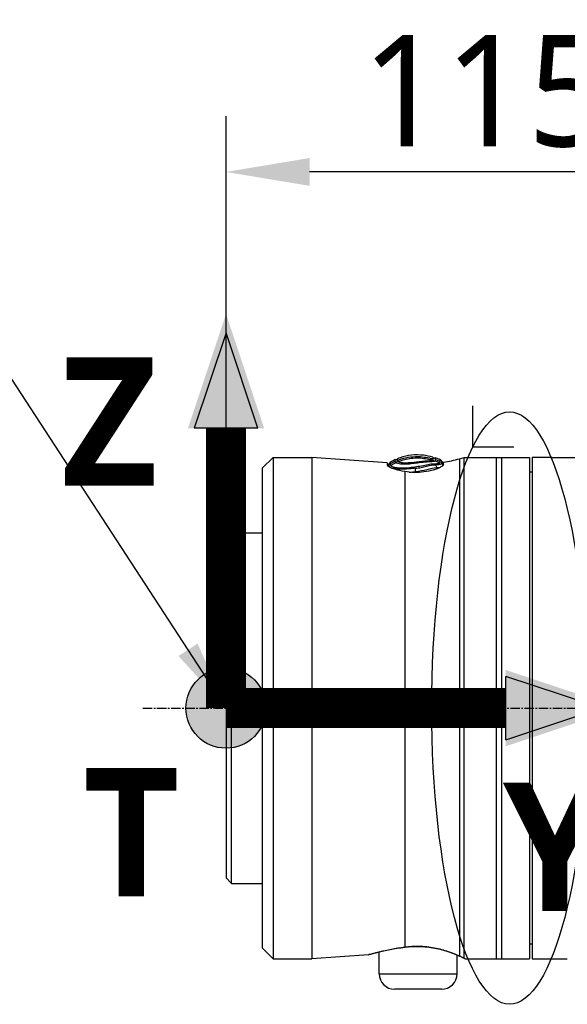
# Model space of a CAD drawing. Header units: millimetres. Extents: x 0 to 5219, y 0 to 2970.
# Tile 156 of 233: x 1739 to 1837, y 2185 to 2362. Entities that reach past the tile are written whole.
import ezdxf

# ---------------------------------------------------------------- set-up
doc = ezdxf.new("R2010")
doc.units = ezdxf.units.MM
doc.header["$LTSCALE"] = 0.2
doc.linetypes.add('CENTER2', pattern=[1.125, 0.75, -0.125, 0.125, -0.125])
for name, color, linetype in [('02_Center Line', 1, 'CENTER2'), ('07_Special Line2', 76, 'Continuous'), ('12_Before Rev.Num.', 5, 'Continuous'), ('13_After Rev.Num.', 6, 'Continuous')]:
    doc.layers.add(name, color=color, linetype=linetype)
doc.layers.add('14_Mark', color=7, linetype='Continuous', true_color=0xe03c31)
doc.styles.add('Rainbow-5.0 Style', font='malgunsl.ttf')
doc.dimstyles.new('Rainbow-5.0 Style', dxfattribs={"dimtxt": 4, "dimasz": 2.5, "dimexe": 1, "dimexo": 1, "dimgap": 1, "dimtad": 1, "dimdsep": 46, "dimtxsty": 'Rainbow-5.0 Style', "dimcen": 0, "dimclrd": 251, "dimclre": 251, "dimclrt": 7, "dimazin": 3, "dimtp": 0.1, "dimtm": 0.1, "dimtfac": 0.61, "dimtmove": 0, "dimatfit": 3, "dimfxl": 1, "dimlwd": -1, "dimlwe": -1, "dimarcsym": 1})
doc.dimstyles.new('Rainbow-5.0 Style$0', dxfattribs={"dimtxt": 4, "dimasz": 3, "dimexe": 2, "dimexo": 1, "dimgap": 0.8, "dimtad": 1, "dimzin": 9, "dimdsep": 46, "dimtxsty": 'Rainbow-5.0 Style', "dimcen": 0, "dimclrd": 251, "dimclre": 251, "dimclrt": 256, "dimadec": 1, "dimazin": 0, "dimtp": 0.1, "dimtm": 0.1, "dimtfac": 0.61, "dimtmove": 0, "dimatfit": 3, "dimfxl": 1, "dimlwd": -1, "dimlwe": -1, "dimarcsym": 1})

# ---------------------------------------------------------------- blocks, each defined once
blk = doc.blocks.new('A$C7b354fd2')
for p, q in [((-265.05, 1540.06), (-263.11, 1542)), ((-263.11, 1542), (-263.11, 1452)), ((-263.11, 1542), (-256.13, 1542)), ((-256.13, 1542), (-256.13, 1452)), ((-242.6, 1541.05), (-256.13, 1542)), ((-229.6, 1541.78), (-228.79, 1542)), ((-228.79, 1452.1), (-228.79, 1542)), ((-228.79, 1542), (-217.05, 1542)), ((-223.05, 1542), (-223.05, 1452)), ((-222.05, 1542), (-222.05, 1452)), ((-217.05, 1542), (-217.05, 1452)), ((-216.55, 1542), (-216.55, 1452)), ((-213.55, 1542), (-216.55, 1542)), ((-213.05, 1542), (-202.13, 1542)), ((-242.6, 1541.05), (-242.6, 1540.62)), ((-232.63, 1540.81), (-232.63, 1540.56)), ((-232.5, 1540.73), (-232.5, 1541.16)), ((-229.6, 1541.78), (-229.6, 1452.47)), ((-265.05, 1540.06), (-265.05, 1453.94)), ((-239.46, 1539.48), (-239.46, 1454.07)), ((-216.55, 1539.39), (-217.05, 1539.4)), ((-271.55, 1527.5), (-270.55, 1528.5)), ((-270.55, 1465.5), (-270.55, 1528.5)), ((-270.55, 1528.5), (-265.05, 1528.5)), ((-271.55, 1527.5), (-271.55, 1466.5)), ((-271.55, 1466.5), (-270.55, 1465.5)), ((-270.55, 1465.5), (-265.05, 1465.5)), ((-265.05, 1453.94), (-263.11, 1452)), ((-216.55, 1454.61), (-217.05, 1454.6)), ((-263.11, 1452), (-256.13, 1452)), ((-245.98, 1452.71), (-256.13, 1452)), ((-244.05, 1453.21), (-244.05, 1453.21)), ((-244.05, 1449.3), (-244.05, 1453.19)), ((-230.05, 1452.67), (-230.05, 1452.67)), ((-230.05, 1449.3), (-230.05, 1452.65)), ((-228.6, 1452), (-217.05, 1452)), ((-216.55, 1452), (-213.55, 1452)), ((-213.05, 1452), (-210.24, 1452)), ((-244.05, 1449.3), (-230.05, 1449.3)), ((-232.85, 1446.5), (-241.25, 1446.5))]:
    blk.add_line(p, q)
for centre, radius, start, end in [((-241.06, 1541.96), 0.355, 255.413, 331.286), ((-237.36, 1570.76), 30, 279.3302, 285), ((-241.25, 1449.3), 2.8, 180, 270), ((-232.85, 1449.3), 2.8, 270, 0)]:
    blk.add_arc(centre, radius, start, end)
for centre, major_axis, ratio, start_param, end_param in [((-234.08, 1542.3), (0.199, 0.356), 0.831402, 2.663698, 3.987093), ((-239.81, 1530.57), (-4.56, -11.08), 0.720783, 3.806084, 3.905991), ((-239.7, 1530.08), (4.32, 11.32), 0.717713, 0.634987, 0.736919), ((-241.06, 1541.49), (-0.228, 0.283), 0.976663, 2.222442, 3.54912), ((-242.68, 1500.16), (1.52, 41.46), 0.006101, 6.130261, 6.161035), ((-239.26, 1542.25), (4.86, -0.68), 0.118536, 6.11033, 6.189694), ((-234.13, 1541.76), (0.123, 0.421), 0.70504, 2.378722, 3.696013), ((-239.53, 1455.05), (0.129, -0.992), 0.272992, 6.072165, 6.283186), ((-239.53, 1455.05), (0.129, -0.992), 0.272992, 0.000001, 0.000029), ((-229.34, 1453.43), (-0.408, -0.913), 0.834776, 6.093501, 6.09388), ((-229.34, 1453.43), (-0.408, -0.913), 0.834776, 0.000045, 0.186999)]:
    blk.add_ellipse(centre, major_axis=major_axis, ratio=ratio, start_param=start_param, end_param=end_param)
for points, knots in [([(-234.39, 1542.06), (-234.97, 1542.22), (-235.54, 1542.34), (-236.1, 1542.4), (-237.56, 1542.58), (-238.95, 1542.44), (-240.29, 1541.97), (-240.44, 1541.92), (-240.6, 1541.86), (-240.75, 1541.79)], [0.073579, 0.073579, 0.073579, 0.073579, 1.773456, 1.773456, 1.773456, 6.187837, 6.187837, 6.187837, 6.697304, 6.697304, 6.697304, 6.697304]), ([(-240.74, 1541.49), (-240.26, 1541.69), (-239.76, 1541.84), (-239.27, 1541.96), (-238.7, 1542.08), (-238.12, 1542.16), (-237.53, 1542.17), (-236.71, 1542.2), (-235.88, 1542.11), (-235.02, 1541.92), (-234.81, 1541.87), (-234.59, 1541.82), (-234.38, 1541.75)], [1.942734, 1.942734, 1.942734, 1.942734, 3.510907, 3.510907, 3.510907, 5.294969, 5.294969, 5.294969, 7.771433, 7.771433, 7.771433, 8.384461, 8.384461, 8.384461, 8.384461]), ([(-234.49, 1541.48), (-234.69, 1541.54), (-234.89, 1541.59), (-235.1, 1541.63), (-235.92, 1541.81), (-236.75, 1541.9), (-237.58, 1541.87), (-237.6, 1541.87), (-237.61, 1541.87), (-237.62, 1541.87), (-238.47, 1541.83), (-239.31, 1541.68), (-240.11, 1541.4), (-240.29, 1541.35), (-240.46, 1541.28), (-240.63, 1541.21)], [-8.25646, -8.25646, -8.25646, -8.25646, -7.624618, -7.624618, -7.624618, -5.1247, -5.1247, -5.1247, -5.082989, -5.082989, -5.082989, -2.541442, -2.541442, -2.541442, -1.992945, -1.992945, -1.992945, -1.992945]), ([(-234.39, 1542.06), (-234.39, 1542.06), (-234.39, 1542.05), (-234.39, 1542.02), (-234.39, 1542), (-234.39, 1541.97), (-234.38, 1541.92), (-234.38, 1541.88), (-234.38, 1541.82), (-234.38, 1541.75)], [0, 0, 0, 0, 1.709554, 1.709554, 1.709554, 3.419104, 3.419104, 3.419104, 5.066451, 5.066451, 5.066451, 5.066451]), ([(-233.99, 1541.94), (-233.98, 1541.94), (-233.99, 1541.91), (-233.98, 1541.84), (-233.98, 1541.81), (-233.98, 1541.73), (-233.97, 1541.68), (-233.97, 1541.63)], [-0.4980541, -0.4980541, -0.4980541, -0.4980541, -0.2482966, -0.2482966, -0.1249533, -0.1249533, -0.0001115, -0.0001115, -0.0001115, -0.0001115]), ([(-233.09, 1541.62), (-233.19, 1541.66), (-233.29, 1541.7), (-233.39, 1541.73), (-233.53, 1541.78), (-233.66, 1541.83), (-233.8, 1541.88), (-233.86, 1541.9), (-233.92, 1541.92), (-233.99, 1541.94)], [-1.0896743, -1.0896743, -1.0896743, -1.0896743, -0.7634499, -0.7634499, -0.7634499, -0.3184296, -0.3184296, -0.3184296, -0.1133023, -0.1133023, -0.1133023, -0.1133023]), ([(-213.05, 1542), (-213.05, 1542), (-213.06, 1542), (-213.11, 1542), (-213.15, 1542), (-213.24, 1542), (-213.3, 1542), (-213.42, 1542), (-213.49, 1542), (-213.55, 1542)], [0.075338, 0.075338, 0.075338, 0.075338, 0.09417251, 0.09417251, 0.11300701, 0.11300701, 0.13184151, 0.13184151, 0.15067601, 0.15067601, 0.15067601, 0.15067601]), ([(-239.46, 1539.48), (-240.07, 1539.58), (-240.63, 1539.72), (-241.53, 1539.98), (-241.92, 1540.13), (-242.46, 1540.4), (-242.59, 1540.52), (-242.6, 1540.62), (-242.6, 1540.62), (-242.6, 1540.62)], [0.1977937, 0.1977937, 0.1977937, 0.1977937, 0.387441, 0.387441, 0.5821596, 0.5821596, 0.7768781, 0.7768781, 0.7818888, 0.7818888, 0.7818888, 0.7818888]), ([(-237.53, 1540.07), (-237.53, 1540.07), (-237.54, 1540.07), (-237.54, 1540.07), (-237.89, 1540.02), (-238.24, 1539.98), (-238.58, 1539.95), (-239.34, 1539.89), (-240.05, 1539.88), (-240.63, 1539.93), (-240.63, 1539.93), (-240.64, 1539.93), (-240.64, 1539.93), (-241.49, 1540.01), (-242.07, 1540.17), (-242.19, 1540.35), (-242.19, 1540.35), (-242.19, 1540.35), (-242.19, 1540.35), (-242.24, 1540.44), (-242.26, 1540.52), (-242.26, 1540.59), (-242.25, 1540.66), (-242.24, 1540.73), (-242.25, 1540.77), (-242.26, 1540.82), (-242.26, 1540.86), (-242.26, 1540.88), (-242.26, 1540.91), (-242.26, 1540.92), (-242.26, 1540.92)], [-13.766731, -13.766731, -13.766731, -13.766731, -13.746995, -13.746995, -13.746995, -12.677572, -12.677572, -12.677572, -10.325221, -10.325221, -10.325221, -10.30933, -10.30933, -10.30933, -6.88347, -6.88347, -6.88347, -6.871665, -6.871665, -6.871665, -5.161042, -5.161042, -5.161042, -3.441356, -3.441356, -3.441356, -1.714274, -1.714274, -1.714274, 0, 0, 0, 0]), ([(-242.05, 1541.15), (-242.05, 1541.15), (-242.05, 1541.14), (-242.05, 1541.11), (-242.05, 1541.09), (-242.05, 1541.05), (-242.04, 1541.01), (-242.04, 1540.96), (-242.04, 1540.9), (-242.04, 1540.84)], [13.589461, 13.589461, 13.589461, 13.589461, 15.291102, 15.291102, 15.291102, 16.992719, 16.992719, 16.992719, 18.712231, 18.712231, 18.712231, 18.712231]), ([(-241.96, 1540.54), (-241.82, 1540.41), (-241.4, 1540.29), (-240.21, 1540.14), (-239.44, 1540.13), (-238.19, 1540.26), (-237.76, 1540.33), (-236.91, 1540.44), (-236.5, 1540.49), (-235.71, 1540.64), (-235.34, 1540.75), (-234.65, 1540.87), (-234.34, 1540.89), (-234.07, 1540.88)], [20.788081, 20.788081, 20.788081, 20.788081, 23.444982, 23.444982, 26.101901, 26.101901, 27.43036, 27.43036, 28.758819, 28.758819, 30.087278, 30.087278, 31.415738, 31.415738, 31.415738, 31.415738]), ([(-241.14, 1541.31), (-241.14, 1541.36), (-241.14, 1541.41), (-241.14, 1541.49), (-241.14, 1541.52), (-241.15, 1541.59), (-241.15, 1541.62), (-241.15, 1541.62)], [-0.5003967, -0.5003967, -0.5003967, -0.5003967, -0.3749442, -0.3749442, -0.2498089, -0.2498089, 0, 0, 0, 0]), ([(-241.04, 1541.03), (-241.07, 1541.05), (-241.09, 1541.06), (-241.1, 1541.08), (-241.12, 1541.1), (-241.13, 1541.11), (-241.13, 1541.13), (-241.14, 1541.13), (-241.14, 1541.13), (-241.14, 1541.14)], [16.2046565, 16.2046565, 16.2046565, 16.2046565, 16.5350251, 16.5350251, 16.5350251, 16.8635253, 16.8635253, 16.8635253, 16.9347143, 16.9347143, 16.9347143, 16.9347143]), ([(-234.08, 1541.36), (-234.26, 1541.24), (-234.83, 1541.23), (-235.52, 1541.18), (-235.92, 1541.15), (-236.39, 1541.1), (-236.88, 1541.03), (-237.23, 1540.99), (-237.58, 1540.94), (-237.94, 1540.9), (-238.79, 1540.79), (-239.6, 1540.74), (-240.19, 1540.81), (-240.61, 1540.86), (-240.9, 1540.94), (-241.04, 1541.03)], [6.83821, 6.83821, 6.83821, 6.83821, 9.362067, 9.362067, 9.362067, 10.842339, 10.842339, 10.842339, 11.887217, 11.887217, 11.887217, 14.411544, 14.411544, 14.411544, 16.204654, 16.204654, 16.204654, 16.204654]), ([(-240.74, 1541.32), (-240.74, 1541.35), (-240.74, 1541.38), (-240.74, 1541.44), (-240.74, 1541.46), (-240.74, 1541.49)], [0, 0, 0, 0, 0.0569111, 0.0569111, 0.1273668, 0.1273668, 0.1273668, 0.1273668]), ([(-240.63, 1541.21), (-240.66, 1541.23), (-240.68, 1541.24), (-240.7, 1541.26), (-240.72, 1541.27), (-240.73, 1541.29), (-240.73, 1541.3), (-240.73, 1541.31), (-240.74, 1541.31), (-240.74, 1541.32)], [16.1226828, 16.1226828, 16.1226828, 16.1226828, 16.4885012, 16.4885012, 16.4885012, 16.8511653, 16.8511653, 16.8511653, 16.9347143, 16.9347143, 16.9347143, 16.9347143]), ([(-238.37, 1541.05), (-238.93, 1541), (-239.45, 1540.99), (-240.22, 1541.07), (-240.49, 1541.14), (-240.63, 1541.21)], [12.517617, 12.517617, 12.517617, 12.517617, 14.410588, 14.410588, 16.122673, 16.122673, 16.122673, 16.122673]), ([(-232.5, 1540.73), (-232.5, 1540.67), (-232.54, 1540.61), (-232.72, 1540.45), (-232.88, 1540.34), (-233.4, 1540.08), (-233.82, 1539.9), (-234.82, 1539.6), (-235.39, 1539.48), (-236.57, 1539.33), (-237.15, 1539.29), (-238.33, 1539.32), (-238.91, 1539.38), (-239.46, 1539.48)], [-1.008807, -1.008807, -1.008807, -1.008807, -0.894314, -0.894314, -0.757357, -0.757357, -0.553933, -0.553933, -0.356896, -0.356896, -0.180196, -0.180196, -0.002003, -0.002003, -0.002003, -0.002003]), ([(-236.88, 1541.21), (-237.18, 1541.18), (-237.49, 1541.14), (-237.99, 1541.08), (-238.18, 1541.06), (-238.37, 1541.05)], [10.889931, 10.889931, 10.889931, 10.889931, 11.886462, 11.886462, 12.517617, 12.517617, 12.517617, 12.517617]), ([(-237.53, 1540.07), (-237.18, 1540.11), (-236.84, 1540.16), (-236.51, 1540.22), (-236.18, 1540.27), (-235.85, 1540.34), (-235.54, 1540.42), (-235.54, 1540.42), (-235.53, 1540.43), (-235.53, 1540.43), (-234.91, 1540.59), (-234.35, 1540.71), (-233.91, 1540.68)], [-41.323422, -41.323422, -41.323422, -41.323422, -40.272392, -40.272392, -40.272392, -39.2015, -39.2015, -39.2015, -39.181422, -39.181422, -39.181422, -37.039421, -37.039421, -37.039421, -37.039421]), ([(-237.52, 1539.48), (-236.81, 1539.57), (-236.1, 1539.7), (-235.46, 1539.87), (-234.82, 1540.04), (-234.24, 1540.21), (-233.77, 1540.19)], [-96.425052, -96.425052, -96.425052, -96.425052, -94.283051, -94.283051, -94.283051, -92.14105, -92.14105, -92.14105, -92.14105]), ([(-234.49, 1541.48), (-234.66, 1541.39), (-235.09, 1541.35), (-235.62, 1541.33), (-235.92, 1541.32), (-236.25, 1541.28), (-236.6, 1541.24), (-236.69, 1541.23), (-236.79, 1541.22), (-236.88, 1541.21)], [7.141582, 7.141582, 7.141582, 7.141582, 9.362054, 9.362054, 9.362054, 10.573628, 10.573628, 10.573628, 10.889931, 10.889931, 10.889931, 10.889931]), ([(-234.38, 1541.75), (-234.38, 1541.75), (-234.38, 1541.75), (-234.38, 1541.68), (-234.36, 1541.6), (-234.43, 1541.52)], [5.066455, 5.066455, 5.066455, 5.066455, 5.128657, 5.128657, 6.83821, 6.83821, 6.83821, 6.83821]), ([(-233.97, 1541.63), (-233.97, 1541.62), (-233.97, 1541.61), (-233.97, 1541.6), (-233.97, 1541.59), (-233.97, 1541.59), (-233.97, 1541.59), (-233.97, 1541.58), (-233.97, 1541.56), (-233.98, 1541.55), (-233.98, 1541.53), (-233.98, 1541.52), (-233.98, 1541.5), (-233.98, 1541.49), (-233.99, 1541.47), (-233.99, 1541.45), (-234, 1541.44), (-234.01, 1541.42), (-234.02, 1541.41), (-234.04, 1541.39), (-234.06, 1541.38), (-234.08, 1541.36)], [4.856578, 4.856578, 4.856578, 4.856578, 5.128657, 5.128657, 5.128657, 5.185049, 5.185049, 5.185049, 5.513346, 5.513346, 5.513346, 5.841966, 5.841966, 5.841966, 6.171736, 6.171736, 6.171736, 6.503514, 6.503514, 6.503514, 6.83821, 6.83821, 6.83821, 6.83821]), ([(-234.07, 1540.88), (-234.04, 1540.88), (-234.01, 1540.88), (-233.94, 1540.88), (-233.9, 1540.88), (-233.82, 1540.89), (-233.77, 1540.89), (-233.68, 1540.9), (-233.64, 1540.9), (-233.57, 1540.91), (-233.53, 1540.92), (-233.36, 1540.95), (-233.22, 1540.98), (-233.16, 1541.03)], [0, 0, 0, 0, 0.0146911, 0.0146911, 0.0270405, 0.0270405, 0.0580232, 0.0580232, 0.077436, 0.077436, 0.1037284, 0.1037284, 0.1923821, 0.1923821, 0.1923821, 0.1923821]), ([(-232.86, 1541.42), (-232.86, 1541.42), (-232.86, 1541.4), (-232.86, 1541.36), (-232.86, 1541.31), (-232.86, 1541.24), (-232.86, 1541.15), (-232.86, 1541.15), (-232.86, 1541.15), (-232.86, 1541.15), (-232.86, 1541.06), (-232.8, 1540.94), (-232.93, 1540.83), (-232.93, 1540.83), (-232.93, 1540.83), (-232.93, 1540.83), (-233, 1540.78), (-233.12, 1540.75), (-233.28, 1540.72), (-233.45, 1540.69), (-233.65, 1540.68), (-233.91, 1540.68)], [27.547428, 27.547428, 27.547428, 27.547428, 29.915632, 29.915632, 29.915632, 32.28311, 32.28311, 32.28311, 32.293424, 32.293424, 32.293424, 34.650769, 34.650769, 34.650769, 34.666423, 34.666423, 34.666423, 35.852922, 35.852922, 35.852922, 37.038768, 37.038768, 37.038768, 37.038768]), ([(-233.16, 1541.03), (-233.15, 1541.04), (-233.15, 1541.04), (-233.14, 1541.05), (-233.1, 1541.09), (-233.08, 1541.13), (-233.08, 1541.17), (-233.07, 1541.22), (-233.08, 1541.27), (-233.08, 1541.31)], [33.655801, 33.655801, 33.655801, 33.655801, 33.760716, 33.760716, 33.760716, 34.688162, 34.688162, 34.688162, 35.7207, 35.7207, 35.7207, 35.7207]), ([(-233.08, 1541.31), (-233.09, 1541.42), (-233.09, 1541.49), (-233.09, 1541.59), (-233.09, 1541.62), (-233.09, 1541.62)], [35.720723, 35.720723, 35.720723, 35.720723, 38.259702, 38.259702, 40.798705, 40.798705, 40.798705, 40.798705]), ([(-232.62, 1540.54), (-232.63, 1540.57), (-232.64, 1540.61), (-232.63, 1540.74), (-232.63, 1540.89), (-232.63, 1540.92), (-232.63, 1540.92)], [-88.15419, -88.15419, -88.15419, -88.15419, -87.395054, -87.395054, -85.022055, -82.649057, -82.649057, -82.649057, -82.649057]), ([(-238.68, 1539.37), (-238.65, 1539.37), (-238.27, 1539.39), (-237.88, 1539.43), (-237.52, 1539.48)], [-97.578245, -97.578245, -97.578245, -97.578245, -97.495612, -96.425052, -96.425052, -96.425052, -96.425052]), ([(-245.98, 1452.71), (-245.98, 1452.71), (-245.34, 1452.9), (-243.02, 1453.46), (-241.36, 1453.82), (-239.46, 1454.07)], [0.5004744, 0.5004744, 0.5004744, 0.5004744, 0.75, 0.75, 1, 1, 1, 1]), ([(-239.4, 1454.06), (-240.27, 1453.94), (-241.1, 1453.8), (-242.64, 1453.51), (-243.34, 1453.36), (-244.51, 1453.08), (-244.98, 1452.96), (-245.45, 1452.84), (-245.57, 1452.8), (-245.69, 1452.77), (-245.72, 1452.76), (-245.75, 1452.75), (-245.76, 1452.75), (-245.77, 1452.75), (-245.77, 1452.75), (-245.77, 1452.75), (-245.77, 1452.75), (-245.77, 1452.75)], [0, 0, 0, 0, 0.274315, 0.274315, 0.562905, 0.562905, 0.858069, 0.858069, 1.009002, 1.009002, 1.084664, 1.084664, 1.121817, 1.121817, 1.139947, 1.139947, 1.144153, 1.144153, 1.144153, 1.144153]), ([(-239.46, 1454.07), (-237.58, 1454.32), (-235.51, 1454.22), (-233.75, 1453.85), (-231.99, 1453.48), (-230.55, 1452.9), (-229.6, 1452.47)], [0, 0, 0, 0, 0.5, 0.5, 0.5, 1, 1, 1, 1]), ([(-229.75, 1452.52), (-230.23, 1452.73), (-230.86, 1452.99), (-232.33, 1453.49), (-233.19, 1453.73), (-235, 1454.07), (-235.96, 1454.17), (-237.75, 1454.2), (-238.6, 1454.16), (-239.4, 1454.06)], [0, 0, 0, 0, 0.299558, 0.299558, 0.604678, 0.604678, 0.889502, 0.889502, 1.141224, 1.141224, 1.141224, 1.141224]), ([(-244.05, 1453.19), (-244.59, 1453.06), (-245.01, 1452.95), (-245.46, 1452.83), (-245.58, 1452.8), (-245.7, 1452.77), (-245.73, 1452.76), (-245.75, 1452.75), (-245.76, 1452.75), (-245.77, 1452.75), (-245.77, 1452.75), (-245.77, 1452.75), (-245.77, 1452.75), (-245.77, 1452.75), (-245.77, 1452.75), (-245.77, 1452.75), (-245.77, 1452.75), (-245.78, 1452.75), (-245.78, 1452.75), (-245.78, 1452.74), (-245.78, 1452.74), (-245.78, 1452.74), (-245.79, 1452.74), (-245.8, 1452.74), (-245.81, 1452.74), (-245.87, 1452.72), (-245.91, 1452.72), (-245.97, 1452.71), (-245.97, 1452.71), (-245.98, 1452.71)], [0.5846416, 0.5846416, 0.5846416, 0.5846416, 0.8613113, 0.8613113, 1.0105651, 1.0105651, 1.0853397, 1.0853397, 1.122054, 1.122054, 1.1399903, 1.1399903, 1.1487767, 1.1487767, 1.1532307, 1.1532307, 1.1549493, 1.1549493, 1.1558139, 1.1558139, 1.1562454, 1.1562454, 1.1571231, 1.1571231, 1.1606312, 1.1606312, 1.174389, 1.174389, 1.1766412, 1.1766412, 1.1766412, 1.1766412]), ([(-228.79, 1452.1), (-228.79, 1452.05), (-228.67, 1452.02), (-228.63, 1452.01), (-228.61, 1452), (-228.6, 1452), (-228.6, 1452)], [0.0001826, 0.0001826, 0.0001826, 0.0001826, 0.3374037, 0.3374037, 0.3374037, 0.5000025, 0.5000025, 0.5000025, 0.5000025]), ([(-213.55, 1452), (-213.49, 1452), (-213.42, 1452), (-213.3, 1452), (-213.24, 1452), (-213.15, 1452), (-213.11, 1452), (-213.06, 1452), (-213.05, 1452), (-213.05, 1452)], [-0.15067601, -0.15067601, -0.15067601, -0.15067601, -0.13184151, -0.13184151, -0.11300701, -0.11300701, -0.09417251, -0.09417251, -0.075338, -0.075338, -0.075338, -0.075338])]:
    blk.add_open_spline(points, degree=3, knots=knots)
for points in [[(-242.26, 1540.92), (-242.37, 1540.8), (-242.45, 1540.6), (-242.47, 1540.44)], [(-242.05, 1541.15), (-242.12, 1541.07), (-242.19, 1540.99), (-242.26, 1540.92)], [(-241.15, 1541.62), (-241.45, 1541.48), (-241.75, 1541.32), (-242.05, 1541.15)], [(-242.04, 1540.84), (-242.04, 1540.78), (-242.04, 1540.72), (-242.03, 1540.65)], [(-242.03, 1540.65), (-242.02, 1540.62), (-242, 1540.58), (-241.96, 1540.54)], [(-240.74, 1541.49), (-240.74, 1541.69), (-240.75, 1541.79), (-240.75, 1541.79)], [(-233.16, 1541.03), (-233.46, 1541.15), (-233.77, 1541.26), (-234.08, 1541.36)], [(-233.91, 1540.69), (-233.96, 1540.75), (-234.02, 1540.82), (-234.07, 1540.88)], [(-233.97, 1541.63), (-233.67, 1541.54), (-233.37, 1541.43), (-233.08, 1541.31)], [(-233.91, 1540.68), (-233.84, 1540.56), (-233.77, 1540.35), (-233.77, 1540.19)], [(-233.77, 1540.19), (-233.53, 1540.18), (-233.32, 1540.18), (-233.15, 1540.2)], [(-232.86, 1541.42), (-232.94, 1541.49), (-233.01, 1541.55), (-233.09, 1541.62)], [(-232.63, 1540.92), (-232.63, 1541.1), (-232.72, 1541.3), (-232.86, 1541.42)], [(-232.63, 1540.92), (-232.63, 1540.92), (-232.63, 1540.92), (-232.63, 1540.92)], [(-237.52, 1539.48), (-237.52, 1539.66), (-237.53, 1539.92), (-237.53, 1540.07)], [(-228.78, 1452.07), (-228.99, 1452.17), (-229.32, 1452.33), (-229.75, 1452.52)], [(-229.6, 1452.47), (-229.27, 1452.32), (-229, 1452.2), (-228.79, 1452.1)], [(-228.6, 1452), (-228.6, 1452), (-228.6, 1452), (-228.62, 1452.01)]]:
    blk.add_open_spline(points, degree=3)
at = {"layer": '02_Center Line', "ltscale": 11.288275}
blk.add_line((-286.5, 1497), (-72.55, 1497), dxfattribs=at)
blk = doc.blocks.new('*D115')
at = {"color": 251, "linetype": 'ByBlock', "transparency": 16777216}
for p, q in [((1775.91, 2273.4), (1775.91, 2344.18)), ((1891.21, 2290.86), (1891.21, 2344.18)), ((1876.21, 2334.18), (1790.91, 2334.18))]:
    blk.add_line(p, q, dxfattribs=at)
at = {"color": 251, "transparency": 16777216}
for points in [[(1790.91, 2336.68), (1790.91, 2331.68), (1775.91, 2334.18)], [(1876.21, 2336.68), (1876.21, 2331.68), (1891.21, 2334.18)]]:
    blk.add_solid(points, dxfattribs=at)
at = {"layer": 'Defpoints', "color": 0, "transparency": 16777216}
for p in [(1775.91, 2334.18), (1891.21, 2285.86), (1775.91, 2268.4)]:
    blk.add_point(p, dxfattribs=at)
at = {"transparency": 16777216, "insert": (1833.56, 2348.58), "char_height": 20, "attachment_point": 5, "style": 'Rainbow-5.0 Style'}
blk.add_mtext('115.3', dxfattribs=at)
blk = doc.blocks.new('A$C19ebd0c3_1234')
for q in [(46.93, -0.78), (54.3, 6.59)]:
    blk.add_line((46.93, 6.59), q)
blk.add_ellipse((0, 0), major_axis=(53.19, 0), ratio=0.263273)
blk = doc.blocks.new('A$C46360d6a')
at = {"layer": '07_Special Line2'}
blk.add_hatch(color=256, dxfattribs=at).paths.add_polyline_path([(49.16, 0), (34.9, 4.75), (34.9, -4.75)])
at = {"layer": '12_Before Rev.Num.'}
blk.add_hatch(color=256, dxfattribs=at).paths.add_polyline_path([(0, 49.16), (-4.75, 34.9), (4.75, 34.9)])
at = {"layer": '14_Mark'}
h = blk.add_hatch(color=256, dxfattribs=at)
h.dxf.hatch_style = 1
h.paths.add_polyline_path([(5, 0, 1), (-5, 0, 1)])
at = {"layer": '07_Special Line2'}
for p, q in [((34.9, -3.96), (34.9, 3.96)), ((46.78, 0), (34.9, 3.96)), ((34.9, -3.96), (46.78, 0))]:
    blk.add_line(p, q, dxfattribs=at)
at = {"layer": '07_Special Line2', "const_width": 5}
blk.add_lwpolyline([(34.9, 0), (0, 0)], dxfattribs=at)
at = {"layer": '12_Before Rev.Num.'}
for p, q in [((0, 46.78), (-3.96, 34.9)), ((3.96, 34.9), (0, 46.78)), ((3.96, 34.9), (-3.96, 34.9))]:
    blk.add_line(p, q, dxfattribs=at)
at = {"layer": '12_Before Rev.Num.', "const_width": 5}
blk.add_lwpolyline([(0, 34.9), (0, 0)], dxfattribs=at)
at = {"layer": '14_Mark'}
blk.add_circle((0, 0), 5, dxfattribs=at)
at = {"layer": '07_Special Line2', "insert": (34.53, -17.31), "char_height": 16, "attachment_point": 4, "style": 'Rainbow-5.0 Style'}
blk.add_mtext('{\\fMalgun Gothic Semilight|b1|i0|c129|p50;Y}', dxfattribs=at)
at = {"layer": '12_Before Rev.Num.', "insert": (-20.59, 35.73), "char_height": 16, "attachment_point": 4, "style": 'Rainbow-5.0 Style'}
blk.add_mtext('{\\fMalgun Gothic Semilight|b1|i0|c129|p50;Z}', dxfattribs=at)
at = {"layer": '14_Mark', "insert": (-17.84, -15.46), "char_height": 16, "attachment_point": 4, "style": 'Rainbow-5.0 Style'}
blk.add_mtext('{\\fMalgun Gothic Semilight|b1|i0|c129|p50;T}', dxfattribs=at)

msp = doc.modelspace()

# ---------------------------------------------------------------- block references
msp.add_blockref('A$C7b354fd2', (2047.459, 740.896))
at = {"xscale": 1.44, "yscale": 1.44, "zscale": 1.44}
msp.add_blockref('A$C46360d6a', (1775.908, 2237.896), dxfattribs=at)
at = {"layer": '13_After Rev.Num.', "rotation": 90}
msp.add_blockref('A$C19ebd0c3_1234', (1826.84, 2237.896), dxfattribs=at)

# ---------------------------------------------------------------- dimensions: what is measured, and where the dimension line sits
dim = msp.add_linear_dim(base=(1775.908, 2334.176), p1=(1891.208, 2285.865), p2=(1775.908, 2268.396), dimstyle='Rainbow-5.0 Style$0', override={"dimscale": 5, "dimtol": 0, "dimlim": 0, "dimtp": 0.1, "dimtm": 0.1, "dimtfac": 0.61, "dimtdec": 2, "dimtolj": 0, "dimtzin": 8})
dim.commit()
dim.dimension.update_dxf_attribs({"geometry": '*D115', "text_midpoint": (1833.558, 2348.577)})

# ---------------------------------------------------------------- leaders
at = {"annotation_type": 0, "has_hookline": 1, "hookline_direction": 1, "text_width": 210.9}
msp.add_leader([(1775.908, 2237.896), (1713.317, 2333.919), (1700.817, 2333.919)], dimstyle='Rainbow-5.0 Style', override={"dimscale": 5}, dxfattribs=at)

doc.saveas('drawing.dxf')
